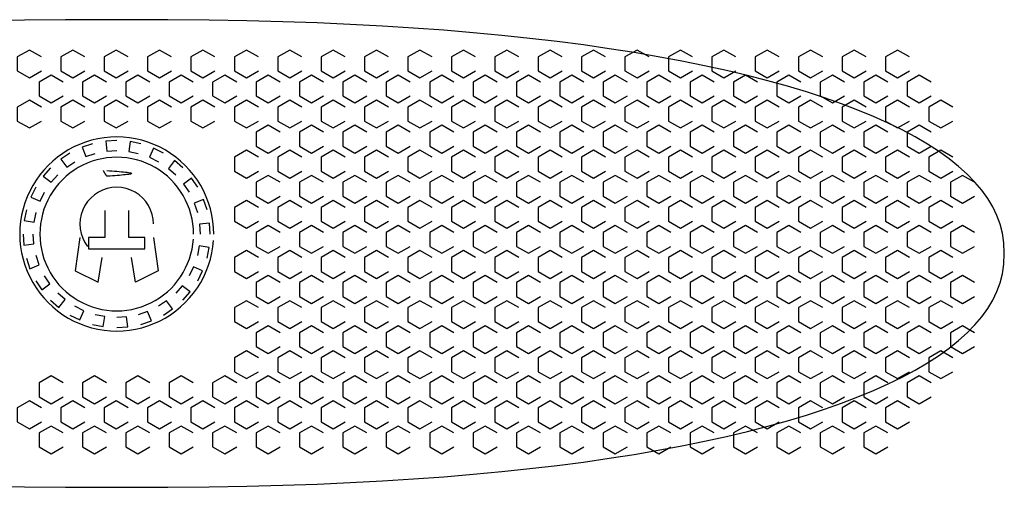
# Model space of a CAD drawing. Extents: x -15.9 to 15.9, y -4.2 to 4.2.
# Tile 2 of 2: x -1.7 to 15.9, y -4.2 to 4.2. Entities that reach past the tile are written whole.
import ezdxf

# ---------------------------------------------------------------- set-up
doc = ezdxf.new("R2010")
doc.units = 0

msp = doc.modelspace()

# ---------------------------------------------------------------- linework, layer by layer
at = {"layer": 'CNC'}
for points in [[(-2.33943, -4.17883), (-1.65885, -4.19059), (-0.92078, -4.19765), (0, -4.2), (0.92078, -4.19765), (1.65885, -4.19059), (2.33943, -4.17883), (2.98389, -4.16238), (3.60147, -4.14126), (4.19718, -4.11549), (4.77402, -4.08508), (5.33394, -4.05008), (5.87822, -4.01051), (6.40774, -3.9664), (6.92309, -3.9178), (7.42467, -3.86475), (7.91273, -3.8073), (8.38742, -3.7455), (8.84882, -3.6794), (9.29692, -3.60908), (9.73169, -3.53458), (10.15305, -3.45597), (10.56091, -3.37333), (10.95514, -3.28672), (11.33561, -3.19622), (11.70217, -3.10191), (12.05465, -3.00385), (12.39291, -2.90215), (12.71676, -2.79686), (13.02606, -2.68809), (13.32063, -2.57591), (13.60031, -2.4604), (13.86494, -2.34165), (14.11438, -2.21974), (14.34846, -2.09474), (14.56706, -1.96673), (14.77003, -1.83577), (14.95725, -1.70192), (15.1286, -1.56523), (15.28397, -1.42572), (15.42326, -1.28339), (15.54638, -1.13823), (15.65325, -0.99014), (15.7438, -0.83897), (15.81796, -0.68442), (15.8757, -0.52595), (15.91697, -0.36253), (15.94174, -0.19171), (15.95, 0), (15.94174, 0.19171), (15.91697, 0.36253), (15.8757, 0.52595), (15.81796, 0.68442), (15.7438, 0.83897), (15.65325, 0.99014), (15.54638, 1.13823), (15.42326, 1.28339), (15.28397, 1.42572), (15.1286, 1.56523), (14.95725, 1.70192), (14.77003, 1.83577), (14.56706, 1.96673), (14.34846, 2.09474), (14.11438, 2.21974), (13.86494, 2.34165), (13.60031, 2.4604), (13.32063, 2.57591), (13.02606, 2.68809), (12.71676, 2.79686), (12.39291, 2.90215), (12.05465, 3.00385), (11.70217, 3.10191), (11.33561, 3.19622), (10.95514, 3.28672), (10.56091, 3.37333), (10.15305, 3.45597), (9.73169, 3.53458), (9.29692, 3.60908), (8.84882, 3.6794), (8.38742, 3.7455), (7.91273, 3.8073), (7.42467, 3.86475), (6.92309, 3.9178), (6.40774, 3.9664), (5.87822, 4.01051), (5.33394, 4.05008), (4.77402, 4.08508), (4.19718, 4.11549), (3.60147, 4.14126), (2.98389, 4.16238), (2.33943, 4.17883), (1.65885, 4.19059), (0.92078, 4.19765), (0, 4.2), (-0.92078, 4.19765), (-1.65885, 4.19059), (-2.33943, 4.17883)], [(-1.35384, 3.53046), (-1.57, 3.65526), (-1.78616, 3.53046), (-1.78616, 3.28086), (-1.57, 3.15606), (-1.35384, 3.28086)], [(-0.57384, 3.53046), (-0.79, 3.65526), (-1.00616, 3.53046), (-1.00616, 3.28086), (-0.79, 3.15606), (-0.57384, 3.28086)], [(0.20616, 3.53046), (-0.01, 3.65526), (-0.22616, 3.53046), (-0.22616, 3.28086), (-0.01, 3.15606), (0.20616, 3.28086)], [(0.98616, 3.53046), (0.77, 3.65526), (0.55384, 3.53046), (0.55384, 3.28086), (0.77, 3.15606), (0.98616, 3.28086)], [(1.76616, 3.53046), (1.55, 3.65526), (1.33384, 3.53046), (1.33384, 3.28086), (1.55, 3.15606), (1.76616, 3.28086)], [(2.54616, 3.53046), (2.33, 3.65526), (2.11384, 3.53046), (2.11384, 3.28086), (2.33, 3.15606), (2.54616, 3.28086)], [(3.32616, 3.53046), (3.11, 3.65526), (2.89384, 3.53046), (2.89384, 3.28086), (3.11, 3.15606), (3.32616, 3.28086)], [(4.10616, 3.53046), (3.89, 3.65526), (3.67384, 3.53046), (3.67384, 3.28086), (3.89, 3.15606), (4.10616, 3.28086)], [(4.88616, 3.53046), (4.67, 3.65526), (4.45384, 3.53046), (4.45384, 3.28086), (4.67, 3.15606), (4.88616, 3.28086)], [(5.66616, 3.53046), (5.45, 3.65526), (5.23384, 3.53046), (5.23384, 3.28086), (5.45, 3.15606), (5.66616, 3.28086)], [(6.44616, 3.53046), (6.23, 3.65526), (6.01384, 3.53046), (6.01384, 3.28086), (6.23, 3.15606), (6.44616, 3.28086)], [(7.22616, 3.53046), (7.01, 3.65526), (6.79384, 3.53046), (6.79384, 3.28086), (7.01, 3.15606), (7.22616, 3.28086)], [(8.00616, 3.53046), (7.79, 3.65526), (7.57384, 3.53046), (7.57384, 3.28086), (7.79, 3.15606), (8.00616, 3.28086)], [(8.78616, 3.53046), (8.57, 3.65526), (8.35384, 3.53046), (8.35384, 3.28086), (8.57, 3.15606), (8.78616, 3.28086)], [(9.56616, 3.53046), (9.35, 3.65526), (9.13384, 3.53046), (9.13384, 3.28086), (9.35, 3.15606), (9.56616, 3.28086)], [(10.34616, 3.53046), (10.13, 3.65526), (9.91384, 3.53046), (9.91384, 3.28086), (10.13, 3.15606), (10.34616, 3.28086)], [(11.12616, 3.53046), (10.91, 3.65526), (10.69384, 3.53046), (10.69384, 3.28086), (10.91, 3.15606), (11.12616, 3.28086)], [(11.90616, 3.53046), (11.69, 3.65526), (11.47384, 3.53046), (11.47384, 3.28086), (11.69, 3.15606), (11.90616, 3.28086)], [(12.68616, 3.53046), (12.47, 3.65526), (12.25384, 3.53046), (12.25384, 3.28086), (12.47, 3.15606), (12.68616, 3.28086)], [(13.46616, 3.53046), (13.25, 3.65526), (13.03384, 3.53046), (13.03384, 3.28086), (13.25, 3.15606), (13.46616, 3.28086)], [(14.24616, 3.53046), (14.03, 3.65526), (13.81384, 3.53046), (13.81384, 3.28086), (14.03, 3.15606), (14.24616, 3.28086)], [(-0.96384, 3.08013), (-1.18, 3.20493), (-1.39616, 3.08013), (-1.39616, 2.83053), (-1.18, 2.70573), (-0.96384, 2.83053)], [(-0.18384, 3.08013), (-0.4, 3.20493), (-0.61616, 3.08013), (-0.61616, 2.83053), (-0.4, 2.70573), (-0.18384, 2.83053)], [(0.59616, 3.08013), (0.38, 3.20493), (0.16384, 3.08013), (0.16384, 2.83053), (0.38, 2.70573), (0.59616, 2.83053)], [(1.37616, 3.08013), (1.16, 3.20493), (0.94384, 3.08013), (0.94384, 2.83053), (1.16, 2.70573), (1.37616, 2.83053)], [(2.15616, 3.08013), (1.94, 3.20493), (1.72384, 3.08013), (1.72384, 2.83053), (1.94, 2.70573), (2.15616, 2.83053)], [(2.93616, 3.08013), (2.72, 3.20493), (2.50384, 3.08013), (2.50384, 2.83053), (2.72, 2.70573), (2.93616, 2.83053)], [(3.71616, 3.08013), (3.5, 3.20493), (3.28384, 3.08013), (3.28384, 2.83053), (3.5, 2.70573), (3.71616, 2.83053)], [(4.49616, 3.08013), (4.28, 3.20493), (4.06384, 3.08013), (4.06384, 2.83053), (4.28, 2.70573), (4.49616, 2.83053)], [(5.27616, 3.08013), (5.06, 3.20493), (4.84384, 3.08013), (4.84384, 2.83053), (5.06, 2.70573), (5.27616, 2.83053)], [(6.05616, 3.08013), (5.84, 3.20493), (5.62384, 3.08013), (5.62384, 2.83053), (5.84, 2.70573), (6.05616, 2.83053)], [(6.83616, 3.08013), (6.62, 3.20493), (6.40384, 3.08013), (6.40384, 2.83053), (6.62, 2.70573), (6.83616, 2.83053)], [(7.61616, 3.08013), (7.4, 3.20493), (7.18384, 3.08013), (7.18384, 2.83053), (7.4, 2.70573), (7.61616, 2.83053)], [(8.39616, 3.08013), (8.18, 3.20493), (7.96384, 3.08013), (7.96384, 2.83053), (8.18, 2.70573), (8.39616, 2.83053)], [(9.17616, 3.08013), (8.96, 3.20493), (8.74384, 3.08013), (8.74384, 2.83053), (8.96, 2.70573), (9.17616, 2.83053)], [(9.95616, 3.08013), (9.74, 3.20493), (9.52384, 3.08013), (9.52384, 2.83053), (9.74, 2.70573), (9.95616, 2.83053)], [(10.73616, 3.08013), (10.52, 3.20493), (10.30384, 3.08013), (10.30384, 2.83053), (10.52, 2.70573), (10.73616, 2.83053)], [(11.51616, 3.08013), (11.3, 3.20493), (11.08384, 3.08013), (11.08384, 2.83053), (11.3, 2.70573), (11.51616, 2.83053)], [(12.29616, 3.08013), (12.08, 3.20493), (11.86384, 3.08013), (11.86384, 2.83053), (12.08, 2.70573), (12.29616, 2.83053)], [(13.07616, 3.08013), (12.86, 3.20493), (12.64384, 3.08013), (12.64384, 2.83053), (12.86, 2.70573), (13.07616, 2.83053)], [(13.85616, 3.08013), (13.64, 3.20493), (13.42384, 3.08013), (13.42384, 2.83053), (13.64, 2.70573), (13.85616, 2.83053)], [(14.63616, 3.08013), (14.42, 3.20493), (14.20384, 3.08013), (14.20384, 2.83053), (14.42, 2.70573), (14.63616, 2.83053)], [(-1.35384, 2.6298), (-1.57, 2.7546), (-1.78616, 2.6298), (-1.78616, 2.3802), (-1.57, 2.2554), (-1.35384, 2.3802)], [(-0.57384, 2.6298), (-0.79, 2.7546), (-1.00616, 2.6298), (-1.00616, 2.3802), (-0.79, 2.2554), (-0.57384, 2.3802)], [(0.20616, 2.6298), (-0.01, 2.7546), (-0.22616, 2.6298), (-0.22616, 2.3802), (-0.01, 2.2554), (0.20616, 2.3802)], [(0.98616, 2.6298), (0.77, 2.7546), (0.55384, 2.6298), (0.55384, 2.3802), (0.77, 2.2554), (0.98616, 2.3802)], [(1.76616, 2.6298), (1.55, 2.7546), (1.33384, 2.6298), (1.33384, 2.3802), (1.55, 2.2554), (1.76616, 2.3802)], [(2.54616, 2.6298), (2.33, 2.7546), (2.11384, 2.6298), (2.11384, 2.3802), (2.33, 2.2554), (2.54616, 2.3802)], [(3.32616, 2.6298), (3.11, 2.7546), (2.89384, 2.6298), (2.89384, 2.3802), (3.11, 2.2554), (3.32616, 2.3802)], [(4.10616, 2.6298), (3.89, 2.7546), (3.67384, 2.6298), (3.67384, 2.3802), (3.89, 2.2554), (4.10616, 2.3802)], [(4.88616, 2.6298), (4.67, 2.7546), (4.45384, 2.6298), (4.45384, 2.3802), (4.67, 2.2554), (4.88616, 2.3802)], [(5.66616, 2.6298), (5.45, 2.7546), (5.23384, 2.6298), (5.23384, 2.3802), (5.45, 2.2554), (5.66616, 2.3802)], [(6.44616, 2.6298), (6.23, 2.7546), (6.01384, 2.6298), (6.01384, 2.3802), (6.23, 2.2554), (6.44616, 2.3802)], [(7.22616, 2.6298), (7.01, 2.7546), (6.79384, 2.6298), (6.79384, 2.3802), (7.01, 2.2554), (7.22616, 2.3802)], [(8.00616, 2.6298), (7.79, 2.7546), (7.57384, 2.6298), (7.57384, 2.3802), (7.79, 2.2554), (8.00616, 2.3802)], [(8.78616, 2.6298), (8.57, 2.7546), (8.35384, 2.6298), (8.35384, 2.3802), (8.57, 2.2554), (8.78616, 2.3802)], [(9.56616, 2.6298), (9.35, 2.7546), (9.13384, 2.6298), (9.13384, 2.3802), (9.35, 2.2554), (9.56616, 2.3802)], [(10.34616, 2.6298), (10.13, 2.7546), (9.91384, 2.6298), (9.91384, 2.3802), (10.13, 2.2554), (10.34616, 2.3802)], [(11.12616, 2.6298), (10.91, 2.7546), (10.69384, 2.6298), (10.69384, 2.3802), (10.91, 2.2554), (11.12616, 2.3802)], [(11.90616, 2.6298), (11.69, 2.7546), (11.47384, 2.6298), (11.47384, 2.3802), (11.69, 2.2554), (11.90616, 2.3802)], [(12.68616, 2.6298), (12.47, 2.7546), (12.25384, 2.6298), (12.25384, 2.3802), (12.47, 2.2554), (12.68616, 2.3802)], [(13.46616, 2.6298), (13.25, 2.7546), (13.03384, 2.6298), (13.03384, 2.3802), (13.25, 2.2554), (13.46616, 2.3802)], [(14.24616, 2.6298), (14.03, 2.7546), (13.81384, 2.6298), (13.81384, 2.3802), (14.03, 2.2554), (14.24616, 2.3802)], [(15.02616, 2.6298), (14.81, 2.7546), (14.59384, 2.6298), (14.59384, 2.3802), (14.81, 2.2554), (15.02616, 2.3802)], [(2.93616, 2.17946), (2.72, 2.30426), (2.50384, 2.17946), (2.50384, 1.92986), (2.72, 1.80506), (2.93616, 1.92986)], [(3.71616, 2.17946), (3.5, 2.30426), (3.28384, 2.17946), (3.28384, 1.92986), (3.5, 1.80506), (3.71616, 1.92986)], [(4.49616, 2.17946), (4.28, 2.30426), (4.06384, 2.17946), (4.06384, 1.92986), (4.28, 1.80506), (4.49616, 1.92986)], [(5.27616, 2.17946), (5.06, 2.30426), (4.84384, 2.17946), (4.84384, 1.92986), (5.06, 1.80506), (5.27616, 1.92986)], [(6.05616, 2.17946), (5.84, 2.30426), (5.62384, 2.17946), (5.62384, 1.92986), (5.84, 1.80506), (6.05616, 1.92986)], [(6.83616, 2.17946), (6.62, 2.30426), (6.40384, 2.17946), (6.40384, 1.92986), (6.62, 1.80506), (6.83616, 1.92986)], [(7.61616, 2.17946), (7.4, 2.30426), (7.18384, 2.17946), (7.18384, 1.92986), (7.4, 1.80506), (7.61616, 1.92986)], [(8.39616, 2.17946), (8.18, 2.30426), (7.96384, 2.17946), (7.96384, 1.92986), (8.18, 1.80506), (8.39616, 1.92986)], [(9.17616, 2.17946), (8.96, 2.30426), (8.74384, 2.17946), (8.74384, 1.92986), (8.96, 1.80506), (9.17616, 1.92986)], [(9.95616, 2.17946), (9.74, 2.30426), (9.52384, 2.17946), (9.52384, 1.92986), (9.74, 1.80506), (9.95616, 1.92986)], [(10.73616, 2.17946), (10.52, 2.30426), (10.30384, 2.17946), (10.30384, 1.92986), (10.52, 1.80506), (10.73616, 1.92986)], [(11.51616, 2.17946), (11.3, 2.30426), (11.08384, 2.17946), (11.08384, 1.92986), (11.3, 1.80506), (11.51616, 1.92986)], [(12.29616, 2.17946), (12.08, 2.30426), (11.86384, 2.17946), (11.86384, 1.92986), (12.08, 1.80506), (12.29616, 1.92986)], [(13.07616, 2.17946), (12.86, 2.30426), (12.64384, 2.17946), (12.64384, 1.92986), (12.86, 1.80506), (13.07616, 1.92986)], [(13.85616, 2.17946), (13.64, 2.30426), (13.42384, 2.17946), (13.42384, 1.92986), (13.64, 1.80506), (13.85616, 1.92986)], [(14.63616, 2.17946), (14.42, 2.30426), (14.20384, 2.17946), (14.20384, 1.92986), (14.42, 1.80506), (14.63616, 1.92986)], [(1.743, 0.35), (1.73927, 0.464), (1.72809, 0.57751), (1.70951, 0.69004), (1.68361, 0.80112), (1.6505, 0.91027), (1.61032, 1.01702), (1.56325, 1.12091), (1.50948, 1.2215), (1.44925, 1.31836), (1.38281, 1.41107), (1.31046, 1.49924), (1.23249, 1.58249), (1.14924, 1.66046), (1.06107, 1.73281), (0.96836, 1.79925), (0.8715, 1.85948), (0.77091, 1.91325), (0.66702, 1.96032), (0.56027, 2.0005), (0.45112, 2.03361), (0.34004, 2.05951), (0.22751, 2.07809), (0.114, 2.08927), (0, 2.093), (-0.114, 2.08927), (-0.22751, 2.07809), (-0.34004, 2.05951), (-0.45112, 2.03361), (-0.56027, 2.0005), (-0.66702, 1.96032), (-0.77091, 1.91325), (-0.8715, 1.85948), (-0.96836, 1.79925), (-1.06107, 1.73281), (-1.14924, 1.66046), (-1.23249, 1.58249), (-1.31046, 1.49924), (-1.38281, 1.41107), (-1.44925, 1.31836), (-1.50948, 1.2215), (-1.56325, 1.12091), (-1.61032, 1.01702), (-1.6505, 0.91027), (-1.68361, 0.80112), (-1.70951, 0.69004), (-1.72809, 0.57751), (-1.73927, 0.464), (-1.743, 0.35), (-1.73927, 0.236), (-1.72809, 0.12249), (-1.70951, 0.00996), (-1.68361, -0.10112), (-1.6505, -0.21027), (-1.61032, -0.31702), (-1.56325, -0.42091), (-1.50948, -0.5215), (-1.44925, -0.61836), (-1.38281, -0.71107), (-1.31046, -0.79924), (-1.23249, -0.88249), (-1.14924, -0.96046), (-1.06107, -1.03281), (-0.96836, -1.09925), (-0.8715, -1.15948), (-0.77091, -1.21325), (-0.66702, -1.26032), (-0.56027, -1.3005), (-0.45112, -1.33361), (-0.34004, -1.35951), (-0.22751, -1.37809), (-0.114, -1.38927), (0, -1.393), (0.114, -1.38927), (0.22751, -1.37809), (0.34004, -1.35951), (0.45112, -1.33361), (0.56027, -1.3005), (0.66702, -1.26032), (0.77091, -1.21325), (0.8715, -1.15948), (0.96836, -1.09925), (1.06107, -1.03281), (1.14924, -0.96046), (1.23249, -0.88249), (1.31046, -0.79924), (1.38281, -0.71107), (1.44925, -0.61836), (1.50948, -0.5215), (1.56325, -0.42091), (1.61032, -0.31702), (1.6505, -0.21027), (1.68361, -0.10112), (1.70951, 0.00996), (1.72809, 0.12249), (1.73927, 0.236)], [(-0.43482, 1.97276), (-0.62254, 1.9104), (-0.55584, 1.74321), (-0.38823, 1.79889)], [(0, 2.03), (-0.19746, 2.01836), (-0.17631, 1.8396), (0, 1.85)], [(0.43482, 1.97276), (0.24107, 2.01261), (0.21524, 1.83448), (0.38823, 1.79889)], [(-0.84, 1.80492), (-1.00519, 1.69611), (-0.89749, 1.55188), (-0.75, 1.64904)], [(0.84, 1.80492), (0.66317, 1.89357), (0.59212, 1.72819), (0.75, 1.64904)], [(2.54616, 1.72913), (2.33, 1.85393), (2.11384, 1.72913), (2.11384, 1.47953), (2.33, 1.35473), (2.54616, 1.47953)], [(3.32616, 1.72913), (3.11, 1.85393), (2.89384, 1.72913), (2.89384, 1.47953), (3.11, 1.35473), (3.32616, 1.47953)], [(4.10616, 1.72913), (3.89, 1.85393), (3.67384, 1.72913), (3.67384, 1.47953), (3.89, 1.35473), (4.10616, 1.47953)], [(4.88616, 1.72913), (4.67, 1.85393), (4.45384, 1.72913), (4.45384, 1.47953), (4.67, 1.35473), (4.88616, 1.47953)], [(5.66616, 1.72913), (5.45, 1.85393), (5.23384, 1.72913), (5.23384, 1.47953), (5.45, 1.35473), (5.66616, 1.47953)], [(6.44616, 1.72913), (6.23, 1.85393), (6.01384, 1.72913), (6.01384, 1.47953), (6.23, 1.35473), (6.44616, 1.47953)], [(7.22616, 1.72913), (7.01, 1.85393), (6.79384, 1.72913), (6.79384, 1.47953), (7.01, 1.35473), (7.22616, 1.47953)], [(8.00616, 1.72913), (7.79, 1.85393), (7.57384, 1.72913), (7.57384, 1.47953), (7.79, 1.35473), (8.00616, 1.47953)], [(8.78616, 1.72913), (8.57, 1.85393), (8.35384, 1.72913), (8.35384, 1.47953), (8.57, 1.35473), (8.78616, 1.47953)], [(9.56616, 1.72913), (9.35, 1.85393), (9.13384, 1.72913), (9.13384, 1.47953), (9.35, 1.35473), (9.56616, 1.47953)], [(10.34616, 1.72913), (10.13, 1.85393), (9.91384, 1.72913), (9.91384, 1.47953), (10.13, 1.35473), (10.34616, 1.47953)], [(11.12616, 1.72913), (10.91, 1.85393), (10.69384, 1.72913), (10.69384, 1.47953), (10.91, 1.35473), (11.12616, 1.47953)], [(11.90616, 1.72913), (11.69, 1.85393), (11.47384, 1.72913), (11.47384, 1.47953), (11.69, 1.35473), (11.90616, 1.47953)], [(12.68616, 1.72913), (12.47, 1.85393), (12.25384, 1.72913), (12.25384, 1.47953), (12.47, 1.35473), (12.68616, 1.47953)], [(13.46616, 1.72913), (13.25, 1.85393), (13.03384, 1.72913), (13.03384, 1.47953), (13.25, 1.35473), (13.46616, 1.47953)], [(14.24616, 1.72913), (14.03, 1.85393), (13.81384, 1.72913), (13.81384, 1.47953), (14.03, 1.35473), (14.24616, 1.47953)], [(15.02616, 1.72913), (14.81, 1.85393), (14.59384, 1.72913), (14.59384, 1.47953), (14.81, 1.35473), (15.02616, 1.47953)], [(1.38, 0.35), (1.37705, 0.44026), (1.36819, 0.53013), (1.35348, 0.61922), (1.33298, 0.70717), (1.30676, 0.79359), (1.27495, 0.8781), (1.23768, 0.96036), (1.19512, 1.04), (1.14743, 1.11669), (1.09483, 1.19009), (1.03754, 1.2599), (0.97581, 1.32581), (0.9099, 1.38754), (0.84009, 1.44483), (0.76669, 1.49743), (0.69, 1.54512), (0.61036, 1.58768), (0.5281, 1.62495), (0.44359, 1.65676), (0.35717, 1.68298), (0.26922, 1.70348), (0.18013, 1.71819), (0.09026, 1.72705), (0, 1.73), (-0.09026, 1.72705), (-0.18013, 1.71819), (-0.26922, 1.70348), (-0.35717, 1.68298), (-0.44359, 1.65676), (-0.5281, 1.62495), (-0.61036, 1.58768), (-0.69, 1.54512), (-0.76669, 1.49743), (-0.84009, 1.44483), (-0.9099, 1.38754), (-0.97581, 1.32581), (-1.03754, 1.2599), (-1.09483, 1.19009), (-1.14743, 1.11669), (-1.19512, 1.04), (-1.23768, 0.96036), (-1.27495, 0.8781), (-1.30676, 0.79359), (-1.33298, 0.70717), (-1.35348, 0.61922), (-1.36819, 0.53013), (-1.37705, 0.44026), (-1.38, 0.35), (-1.37705, 0.25974), (-1.36819, 0.16987), (-1.35348, 0.08078), (-1.33298, -0.00717), (-1.30676, -0.09359), (-1.27495, -0.1781), (-1.23768, -0.26036), (-1.19512, -0.34), (-1.14743, -0.41669), (-1.09483, -0.49009), (-1.03754, -0.5599), (-0.97581, -0.62581), (-0.9099, -0.68754), (-0.84009, -0.74483), (-0.76669, -0.79743), (-0.69, -0.84512), (-0.61036, -0.88768), (-0.5281, -0.92495), (-0.44359, -0.95676), (-0.35717, -0.98298), (-0.26922, -1.00348), (-0.18013, -1.01819), (-0.09026, -1.02705), (0, -1.03), (0.09026, -1.02705), (0.18013, -1.01819), (0.26922, -1.00348), (0.35717, -0.98298), (0.44359, -0.95676), (0.5281, -0.92495), (0.61036, -0.88768), (0.69, -0.84512), (0.76669, -0.79743), (0.84009, -0.74483), (0.9099, -0.68754), (0.97581, -0.62581), (1.03754, -0.5599), (1.09483, -0.49009), (1.14743, -0.41669), (1.19512, -0.34), (1.23768, -0.26036), (1.27495, -0.1781), (1.30676, -0.09359), (1.33298, -0.00717), (1.35348, 0.08078), (1.36819, 0.16987), (1.37705, 0.25974)], [(1.18794, 1.53794), (1.04008, 1.66933), (0.92864, 1.52798), (1.06066, 1.41066)], [(-1.18794, 1.53794), (-1.31933, 1.39008), (-1.17798, 1.27864), (-1.06066, 1.41066)], [(-0.18, 1.49), (-0.13252, 1.48655), (-0.08557, 1.4831), (-0.03969, 1.47966), (0.00463, 1.47621), (0.04688, 1.47276), (0.08659, 1.46931), (0.12332, 1.46586), (0.15666, 1.46241), (0.18625, 1.45897), (0.21176, 1.45552), (0.23293, 1.45207), (0.24952, 1.44862), (0.26136, 1.44517), (0.26835, 1.44172), (0.27042, 1.43828), (0.26757, 1.43483), (0.25986, 1.43138), (0.24741, 1.42793), (0.23039, 1.42448), (0.20901, 1.42103), (0.18356, 1.41759), (0.15435, 1.41414), (0.12176, 1.41069), (0.08619, 1.40724), (0.04808, 1.40379), (0.0079, 1.40034), (-0.03385, 1.3969), (-0.07666, 1.39345), (-0.12, 1.39), (-0.18, 1.39), (-0.18207, 1.39345), (-0.18414, 1.3969), (-0.18621, 1.40034), (-0.18828, 1.40379), (-0.19034, 1.40724), (-0.19241, 1.41069), (-0.19448, 1.41414), (-0.19655, 1.41759), (-0.19862, 1.42103), (-0.20069, 1.42448), (-0.20276, 1.42793), (-0.20483, 1.43138), (-0.2069, 1.43483), (-0.20897, 1.43828), (-0.21103, 1.44172), (-0.2131, 1.44517), (-0.21517, 1.44862), (-0.21724, 1.45207), (-0.21931, 1.45552), (-0.22138, 1.45897), (-0.22345, 1.46241), (-0.22552, 1.46586), (-0.22759, 1.46931), (-0.22966, 1.47276), (-0.23172, 1.47621), (-0.23379, 1.47966), (-0.23586, 1.4831), (-0.23793, 1.48655), (-0.24, 1.49)], [(1.45492, 1.19), (1.34611, 1.35519), (1.20188, 1.24749), (1.29904, 1.1)], [(2.93616, 1.2788), (2.72, 1.4036), (2.50384, 1.2788), (2.50384, 1.0292), (2.72, 0.9044), (2.93616, 1.0292)], [(3.71616, 1.2788), (3.5, 1.4036), (3.28384, 1.2788), (3.28384, 1.0292), (3.5, 0.9044), (3.71616, 1.0292)], [(4.49616, 1.2788), (4.28, 1.4036), (4.06384, 1.2788), (4.06384, 1.0292), (4.28, 0.9044), (4.49616, 1.0292)], [(5.27616, 1.2788), (5.06, 1.4036), (4.84384, 1.2788), (4.84384, 1.0292), (5.06, 0.9044), (5.27616, 1.0292)], [(6.05616, 1.2788), (5.84, 1.4036), (5.62384, 1.2788), (5.62384, 1.0292), (5.84, 0.9044), (6.05616, 1.0292)], [(6.83616, 1.2788), (6.62, 1.4036), (6.40384, 1.2788), (6.40384, 1.0292), (6.62, 0.9044), (6.83616, 1.0292)], [(7.61616, 1.2788), (7.4, 1.4036), (7.18384, 1.2788), (7.18384, 1.0292), (7.4, 0.9044), (7.61616, 1.0292)], [(8.39616, 1.2788), (8.18, 1.4036), (7.96384, 1.2788), (7.96384, 1.0292), (8.18, 0.9044), (8.39616, 1.0292)], [(9.17616, 1.2788), (8.96, 1.4036), (8.74384, 1.2788), (8.74384, 1.0292), (8.96, 0.9044), (9.17616, 1.0292)], [(9.95616, 1.2788), (9.74, 1.4036), (9.52384, 1.2788), (9.52384, 1.0292), (9.74, 0.9044), (9.95616, 1.0292)], [(10.73616, 1.2788), (10.52, 1.4036), (10.30384, 1.2788), (10.30384, 1.0292), (10.52, 0.9044), (10.73616, 1.0292)], [(11.51616, 1.2788), (11.3, 1.4036), (11.08384, 1.2788), (11.08384, 1.0292), (11.3, 0.9044), (11.51616, 1.0292)], [(12.29616, 1.2788), (12.08, 1.4036), (11.86384, 1.2788), (11.86384, 1.0292), (12.08, 0.9044), (12.29616, 1.0292)], [(13.07616, 1.2788), (12.86, 1.4036), (12.64384, 1.2788), (12.64384, 1.0292), (12.86, 0.9044), (13.07616, 1.0292)], [(13.85616, 1.2788), (13.64, 1.4036), (13.42384, 1.2788), (13.42384, 1.0292), (13.64, 0.9044), (13.85616, 1.0292)], [(14.63616, 1.2788), (14.42, 1.4036), (14.20384, 1.2788), (14.20384, 1.0292), (14.42, 0.9044), (14.63616, 1.0292)], [(15.41616, 1.2788), (15.2, 1.4036), (14.98384, 1.2788), (14.98384, 1.0292), (15.2, 0.9044), (15.41616, 1.0292)], [(-1.45492, 1.19), (-1.54357, 1.01317), (-1.37819, 0.94212), (-1.29904, 1.1)], [(0.66, 0.53), (0.65435, 0.61615), (0.63751, 0.70082), (0.60976, 0.78257), (0.57158, 0.86), (0.52361, 0.93178), (0.46669, 0.99669), (0.40178, 1.05361), (0.33, 1.10158), (0.25257, 1.13976), (0.17082, 1.16751), (0.08615, 1.18435), (0, 1.19), (-0.08615, 1.18435), (-0.17082, 1.16751), (-0.25257, 1.13976), (-0.33, 1.10158), (-0.40178, 1.05361), (-0.46669, 0.99669), (-0.52361, 0.93178), (-0.57158, 0.86), (-0.60976, 0.78257), (-0.63751, 0.70082), (-0.65435, 0.61615), (-0.66, 0.53), (-0.65435, 0.44385), (-0.63751, 0.35918), (-0.60976, 0.27743), (-0.57158, 0.2), (-0.52361, 0.12822)], [(1.62276, 0.78482), (1.5604, 0.97254), (1.39321, 0.90584), (1.44889, 0.73823)], [(2.54616, 0.82847), (2.33, 0.95327), (2.11384, 0.82847), (2.11384, 0.57887), (2.33, 0.45407), (2.54616, 0.57887)], [(3.32616, 0.82847), (3.11, 0.95327), (2.89384, 0.82847), (2.89384, 0.57887), (3.11, 0.45407), (3.32616, 0.57887)], [(4.10616, 0.82847), (3.89, 0.95327), (3.67384, 0.82847), (3.67384, 0.57887), (3.89, 0.45407), (4.10616, 0.57887)], [(4.88616, 0.82847), (4.67, 0.95327), (4.45384, 0.82847), (4.45384, 0.57887), (4.67, 0.45407), (4.88616, 0.57887)], [(5.66616, 0.82847), (5.45, 0.95327), (5.23384, 0.82847), (5.23384, 0.57887), (5.45, 0.45407), (5.66616, 0.57887)], [(6.44616, 0.82847), (6.23, 0.95327), (6.01384, 0.82847), (6.01384, 0.57887), (6.23, 0.45407), (6.44616, 0.57887)], [(7.22616, 0.82847), (7.01, 0.95327), (6.79384, 0.82847), (6.79384, 0.57887), (7.01, 0.45407), (7.22616, 0.57887)], [(8.00616, 0.82847), (7.79, 0.95327), (7.57384, 0.82847), (7.57384, 0.57887), (7.79, 0.45407), (8.00616, 0.57887)], [(8.78616, 0.82847), (8.57, 0.95327), (8.35384, 0.82847), (8.35384, 0.57887), (8.57, 0.45407), (8.78616, 0.57887)], [(9.56616, 0.82847), (9.35, 0.95327), (9.13384, 0.82847), (9.13384, 0.57887), (9.35, 0.45407), (9.56616, 0.57887)], [(10.34616, 0.82847), (10.13, 0.95327), (9.91384, 0.82847), (9.91384, 0.57887), (10.13, 0.45407), (10.34616, 0.57887)], [(11.12616, 0.82847), (10.91, 0.95327), (10.69384, 0.82847), (10.69384, 0.57887), (10.91, 0.45407), (11.12616, 0.57887)], [(11.90616, 0.82847), (11.69, 0.95327), (11.47384, 0.82847), (11.47384, 0.57887), (11.69, 0.45407), (11.90616, 0.57887)], [(12.68616, 0.82847), (12.47, 0.95327), (12.25384, 0.82847), (12.25384, 0.57887), (12.47, 0.45407), (12.68616, 0.57887)], [(13.46616, 0.82847), (13.25, 0.95327), (13.03384, 0.82847), (13.03384, 0.57887), (13.25, 0.45407), (13.46616, 0.57887)], [(14.24616, 0.82847), (14.03, 0.95327), (13.81384, 0.82847), (13.81384, 0.57887), (14.03, 0.45407), (14.24616, 0.57887)], [(15.02616, 0.82847), (14.81, 0.95327), (14.59384, 0.82847), (14.59384, 0.57887), (14.81, 0.45407), (15.02616, 0.57887)], [(-1.62276, 0.78482), (-1.66261, 0.59107), (-1.48448, 0.56524), (-1.44889, 0.73823)], [(-0.216, 0.77), (-0.216, 0.29), (-0.504, 0.29), (-0.504, 0.086), (0.504, 0.086), (0.504, 0.29), (0.216, 0.29), (0.216, 0.77)], [(1.68, 0.35), (1.66836, 0.54746), (1.4896, 0.52631), (1.5, 0.35)], [(2.93616, 0.37813), (2.72, 0.50293), (2.50384, 0.37813), (2.50384, 0.12853), (2.72, 0.00373), (2.93616, 0.12853)], [(3.71616, 0.37813), (3.5, 0.50293), (3.28384, 0.37813), (3.28384, 0.12853), (3.5, 0.00373), (3.71616, 0.12853)], [(4.49616, 0.37813), (4.28, 0.50293), (4.06384, 0.37813), (4.06384, 0.12853), (4.28, 0.00373), (4.49616, 0.12853)], [(5.27616, 0.37813), (5.06, 0.50293), (4.84384, 0.37813), (4.84384, 0.12853), (5.06, 0.00373), (5.27616, 0.12853)], [(6.05616, 0.37813), (5.84, 0.50293), (5.62384, 0.37813), (5.62384, 0.12853), (5.84, 0.00373), (6.05616, 0.12853)], [(6.83616, 0.37813), (6.62, 0.50293), (6.40384, 0.37813), (6.40384, 0.12853), (6.62, 0.00373), (6.83616, 0.12853)], [(7.61616, 0.37813), (7.4, 0.50293), (7.18384, 0.37813), (7.18384, 0.12853), (7.4, 0.00373), (7.61616, 0.12853)], [(8.39616, 0.37813), (8.18, 0.50293), (7.96384, 0.37813), (7.96384, 0.12853), (8.18, 0.00373), (8.39616, 0.12853)], [(9.17616, 0.37813), (8.96, 0.50293), (8.74384, 0.37813), (8.74384, 0.12853), (8.96, 0.00373), (9.17616, 0.12853)], [(9.95616, 0.37813), (9.74, 0.50293), (9.52384, 0.37813), (9.52384, 0.12853), (9.74, 0.00373), (9.95616, 0.12853)], [(10.73616, 0.37813), (10.52, 0.50293), (10.30384, 0.37813), (10.30384, 0.12853), (10.52, 0.00373), (10.73616, 0.12853)], [(11.51616, 0.37813), (11.3, 0.50293), (11.08384, 0.37813), (11.08384, 0.12853), (11.3, 0.00373), (11.51616, 0.12853)], [(12.29616, 0.37813), (12.08, 0.50293), (11.86384, 0.37813), (11.86384, 0.12853), (12.08, 0.00373), (12.29616, 0.12853)], [(13.07616, 0.37813), (12.86, 0.50293), (12.64384, 0.37813), (12.64384, 0.12853), (12.86, 0.00373), (13.07616, 0.12853)], [(13.85616, 0.37813), (13.64, 0.50293), (13.42384, 0.37813), (13.42384, 0.12853), (13.64, 0.00373), (13.85616, 0.12853)], [(14.63616, 0.37813), (14.42, 0.50293), (14.20384, 0.37813), (14.20384, 0.12853), (14.42, 0.00373), (14.63616, 0.12853)], [(15.41616, 0.37813), (15.2, 0.50293), (14.98384, 0.37813), (14.98384, 0.12853), (15.2, 0.00373), (15.41616, 0.12853)], [(-1.68, 0.35), (-1.66836, 0.15254), (-1.4896, 0.17369), (-1.5, 0.35)], [(-0.66, 0.29), (-0.744, -0.31), (-0.336, -0.514), (-0.264, -0.07)], [(0.66, 0.29), (0.744, -0.31), (0.336, -0.514), (0.264, -0.07)], [(1.62276, -0.08482), (1.66261, 0.10893), (1.48448, 0.13476), (1.44889, -0.03823)], [(2.54616, -0.0722), (2.33, 0.0526), (2.11384, -0.0722), (2.11384, -0.3218), (2.33, -0.4466), (2.54616, -0.3218)], [(3.32616, -0.0722), (3.11, 0.0526), (2.89384, -0.0722), (2.89384, -0.3218), (3.11, -0.4466), (3.32616, -0.3218)], [(4.10616, -0.0722), (3.89, 0.0526), (3.67384, -0.0722), (3.67384, -0.3218), (3.89, -0.4466), (4.10616, -0.3218)], [(4.88616, -0.0722), (4.67, 0.0526), (4.45384, -0.0722), (4.45384, -0.3218), (4.67, -0.4466), (4.88616, -0.3218)], [(5.66616, -0.0722), (5.45, 0.0526), (5.23384, -0.0722), (5.23384, -0.3218), (5.45, -0.4466), (5.66616, -0.3218)], [(6.44616, -0.0722), (6.23, 0.0526), (6.01384, -0.0722), (6.01384, -0.3218), (6.23, -0.4466), (6.44616, -0.3218)], [(7.22616, -0.0722), (7.01, 0.0526), (6.79384, -0.0722), (6.79384, -0.3218), (7.01, -0.4466), (7.22616, -0.3218)], [(8.00616, -0.0722), (7.79, 0.0526), (7.57384, -0.0722), (7.57384, -0.3218), (7.79, -0.4466), (8.00616, -0.3218)], [(8.78616, -0.0722), (8.57, 0.0526), (8.35384, -0.0722), (8.35384, -0.3218), (8.57, -0.4466), (8.78616, -0.3218)], [(9.56616, -0.0722), (9.35, 0.0526), (9.13384, -0.0722), (9.13384, -0.3218), (9.35, -0.4466), (9.56616, -0.3218)], [(10.34616, -0.0722), (10.13, 0.0526), (9.91384, -0.0722), (9.91384, -0.3218), (10.13, -0.4466), (10.34616, -0.3218)], [(11.12616, -0.0722), (10.91, 0.0526), (10.69384, -0.0722), (10.69384, -0.3218), (10.91, -0.4466), (11.12616, -0.3218)], [(11.90616, -0.0722), (11.69, 0.0526), (11.47384, -0.0722), (11.47384, -0.3218), (11.69, -0.4466), (11.90616, -0.3218)], [(12.68616, -0.0722), (12.47, 0.0526), (12.25384, -0.0722), (12.25384, -0.3218), (12.47, -0.4466), (12.68616, -0.3218)], [(13.46616, -0.0722), (13.25, 0.0526), (13.03384, -0.0722), (13.03384, -0.3218), (13.25, -0.4466), (13.46616, -0.3218)], [(14.24616, -0.0722), (14.03, 0.0526), (13.81384, -0.0722), (13.81384, -0.3218), (14.03, -0.4466), (14.24616, -0.3218)], [(15.02616, -0.0722), (14.81, 0.0526), (14.59384, -0.0722), (14.59384, -0.3218), (14.81, -0.4466), (15.02616, -0.3218)], [(-1.62276, -0.08482), (-1.5604, -0.27254), (-1.39321, -0.20584), (-1.44889, -0.03823)], [(1.45492, -0.49), (1.54357, -0.31317), (1.37819, -0.24212), (1.29904, -0.4)], [(-1.45492, -0.49), (-1.34611, -0.65519), (-1.20188, -0.54749), (-1.29904, -0.4)], [(2.93616, -0.52253), (2.72, -0.39773), (2.50384, -0.52253), (2.50384, -0.77213), (2.72, -0.89693), (2.93616, -0.77213)], [(3.71616, -0.52253), (3.5, -0.39773), (3.28384, -0.52253), (3.28384, -0.77213), (3.5, -0.89693), (3.71616, -0.77213)], [(4.49616, -0.52253), (4.28, -0.39773), (4.06384, -0.52253), (4.06384, -0.77213), (4.28, -0.89693), (4.49616, -0.77213)], [(5.27616, -0.52253), (5.06, -0.39773), (4.84384, -0.52253), (4.84384, -0.77213), (5.06, -0.89693), (5.27616, -0.77213)], [(6.05616, -0.52253), (5.84, -0.39773), (5.62384, -0.52253), (5.62384, -0.77213), (5.84, -0.89693), (6.05616, -0.77213)], [(6.83616, -0.52253), (6.62, -0.39773), (6.40384, -0.52253), (6.40384, -0.77213), (6.62, -0.89693), (6.83616, -0.77213)], [(7.61616, -0.52253), (7.4, -0.39773), (7.18384, -0.52253), (7.18384, -0.77213), (7.4, -0.89693), (7.61616, -0.77213)], [(8.39616, -0.52253), (8.18, -0.39773), (7.96384, -0.52253), (7.96384, -0.77213), (8.18, -0.89693), (8.39616, -0.77213)], [(9.17616, -0.52253), (8.96, -0.39773), (8.74384, -0.52253), (8.74384, -0.77213), (8.96, -0.89693), (9.17616, -0.77213)], [(9.95616, -0.52253), (9.74, -0.39773), (9.52384, -0.52253), (9.52384, -0.77213), (9.74, -0.89693), (9.95616, -0.77213)], [(10.73616, -0.52253), (10.52, -0.39773), (10.30384, -0.52253), (10.30384, -0.77213), (10.52, -0.89693), (10.73616, -0.77213)], [(11.51616, -0.52253), (11.3, -0.39773), (11.08384, -0.52253), (11.08384, -0.77213), (11.3, -0.89693), (11.51616, -0.77213)], [(12.29616, -0.52253), (12.08, -0.39773), (11.86384, -0.52253), (11.86384, -0.77213), (12.08, -0.89693), (12.29616, -0.77213)], [(13.07616, -0.52253), (12.86, -0.39773), (12.64384, -0.52253), (12.64384, -0.77213), (12.86, -0.89693), (13.07616, -0.77213)], [(13.85616, -0.52253), (13.64, -0.39773), (13.42384, -0.52253), (13.42384, -0.77213), (13.64, -0.89693), (13.85616, -0.77213)], [(14.63616, -0.52253), (14.42, -0.39773), (14.20384, -0.52253), (14.20384, -0.77213), (14.42, -0.89693), (14.63616, -0.77213)], [(15.41616, -0.52253), (15.2, -0.39773), (14.98384, -0.52253), (14.98384, -0.77213), (15.2, -0.89693), (15.41616, -0.77213)], [(1.18794, -0.83794), (1.31933, -0.69008), (1.17798, -0.57864), (1.06066, -0.71066)], [(-1.18794, -0.83794), (-1.04008, -0.96933), (-0.92864, -0.82798), (-1.06066, -0.71066)], [(0.84, -1.10492), (1.00519, -0.99611), (0.89749, -0.85188), (0.75, -0.94904)], [(2.54616, -0.97287), (2.33, -0.84807), (2.11384, -0.97287), (2.11384, -1.22247), (2.33, -1.34727), (2.54616, -1.22247)], [(3.32616, -0.97287), (3.11, -0.84807), (2.89384, -0.97287), (2.89384, -1.22247), (3.11, -1.34727), (3.32616, -1.22247)], [(4.10616, -0.97287), (3.89, -0.84807), (3.67384, -0.97287), (3.67384, -1.22247), (3.89, -1.34727), (4.10616, -1.22247)], [(4.88616, -0.97287), (4.67, -0.84807), (4.45384, -0.97287), (4.45384, -1.22247), (4.67, -1.34727), (4.88616, -1.22247)], [(5.66616, -0.97287), (5.45, -0.84807), (5.23384, -0.97287), (5.23384, -1.22247), (5.45, -1.34727), (5.66616, -1.22247)], [(6.44616, -0.97287), (6.23, -0.84807), (6.01384, -0.97287), (6.01384, -1.22247), (6.23, -1.34727), (6.44616, -1.22247)], [(7.22616, -0.97287), (7.01, -0.84807), (6.79384, -0.97287), (6.79384, -1.22247), (7.01, -1.34727), (7.22616, -1.22247)], [(8.00616, -0.97287), (7.79, -0.84807), (7.57384, -0.97287), (7.57384, -1.22247), (7.79, -1.34727), (8.00616, -1.22247)], [(8.78616, -0.97287), (8.57, -0.84807), (8.35384, -0.97287), (8.35384, -1.22247), (8.57, -1.34727), (8.78616, -1.22247)], [(9.56616, -0.97287), (9.35, -0.84807), (9.13384, -0.97287), (9.13384, -1.22247), (9.35, -1.34727), (9.56616, -1.22247)], [(10.34616, -0.97287), (10.13, -0.84807), (9.91384, -0.97287), (9.91384, -1.22247), (10.13, -1.34727), (10.34616, -1.22247)], [(11.12616, -0.97287), (10.91, -0.84807), (10.69384, -0.97287), (10.69384, -1.22247), (10.91, -1.34727), (11.12616, -1.22247)], [(11.90616, -0.97287), (11.69, -0.84807), (11.47384, -0.97287), (11.47384, -1.22247), (11.69, -1.34727), (11.90616, -1.22247)], [(12.68616, -0.97287), (12.47, -0.84807), (12.25384, -0.97287), (12.25384, -1.22247), (12.47, -1.34727), (12.68616, -1.22247)], [(13.46616, -0.97287), (13.25, -0.84807), (13.03384, -0.97287), (13.03384, -1.22247), (13.25, -1.34727), (13.46616, -1.22247)], [(14.24616, -0.97287), (14.03, -0.84807), (13.81384, -0.97287), (13.81384, -1.22247), (14.03, -1.34727), (14.24616, -1.22247)], [(15.02616, -0.97287), (14.81, -0.84807), (14.59384, -0.97287), (14.59384, -1.22247), (14.81, -1.34727), (15.02616, -1.22247)], [(-0.84, -1.10492), (-0.66317, -1.19357), (-0.59212, -1.02819), (-0.75, -0.94904)], [(0.43482, -1.27276), (0.62254, -1.2104), (0.55584, -1.04321), (0.38823, -1.09889)], [(-0.43482, -1.27276), (-0.24107, -1.31261), (-0.21524, -1.13448), (-0.38823, -1.09889)], [(0, -1.33), (0.19746, -1.31836), (0.17631, -1.1396), (0, -1.15)], [(2.93616, -1.4232), (2.72, -1.2984), (2.50384, -1.4232), (2.50384, -1.6728), (2.72, -1.7976), (2.93616, -1.6728)], [(3.71616, -1.4232), (3.5, -1.2984), (3.28384, -1.4232), (3.28384, -1.6728), (3.5, -1.7976), (3.71616, -1.6728)], [(4.49616, -1.4232), (4.28, -1.2984), (4.06384, -1.4232), (4.06384, -1.6728), (4.28, -1.7976), (4.49616, -1.6728)], [(5.27616, -1.4232), (5.06, -1.2984), (4.84384, -1.4232), (4.84384, -1.6728), (5.06, -1.7976), (5.27616, -1.6728)], [(6.05616, -1.4232), (5.84, -1.2984), (5.62384, -1.4232), (5.62384, -1.6728), (5.84, -1.7976), (6.05616, -1.6728)], [(6.83616, -1.4232), (6.62, -1.2984), (6.40384, -1.4232), (6.40384, -1.6728), (6.62, -1.7976), (6.83616, -1.6728)], [(7.61616, -1.4232), (7.4, -1.2984), (7.18384, -1.4232), (7.18384, -1.6728), (7.4, -1.7976), (7.61616, -1.6728)], [(8.39616, -1.4232), (8.18, -1.2984), (7.96384, -1.4232), (7.96384, -1.6728), (8.18, -1.7976), (8.39616, -1.6728)], [(9.17616, -1.4232), (8.96, -1.2984), (8.74384, -1.4232), (8.74384, -1.6728), (8.96, -1.7976), (9.17616, -1.6728)], [(9.95616, -1.4232), (9.74, -1.2984), (9.52384, -1.4232), (9.52384, -1.6728), (9.74, -1.7976), (9.95616, -1.6728)], [(10.73616, -1.4232), (10.52, -1.2984), (10.30384, -1.4232), (10.30384, -1.6728), (10.52, -1.7976), (10.73616, -1.6728)], [(11.51616, -1.4232), (11.3, -1.2984), (11.08384, -1.4232), (11.08384, -1.6728), (11.3, -1.7976), (11.51616, -1.6728)], [(12.29616, -1.4232), (12.08, -1.2984), (11.86384, -1.4232), (11.86384, -1.6728), (12.08, -1.7976), (12.29616, -1.6728)], [(13.07616, -1.4232), (12.86, -1.2984), (12.64384, -1.4232), (12.64384, -1.6728), (12.86, -1.7976), (13.07616, -1.6728)], [(13.85616, -1.4232), (13.64, -1.2984), (13.42384, -1.4232), (13.42384, -1.6728), (13.64, -1.7976), (13.85616, -1.6728)], [(14.63616, -1.4232), (14.42, -1.2984), (14.20384, -1.4232), (14.20384, -1.6728), (14.42, -1.7976), (14.63616, -1.6728)], [(15.41616, -1.4232), (15.2, -1.2984), (14.98384, -1.4232), (14.98384, -1.6728), (15.2, -1.7976), (15.41616, -1.6728)], [(2.54616, -1.87353), (2.33, -1.74873), (2.11384, -1.87353), (2.11384, -2.12313), (2.33, -2.24793), (2.54616, -2.12313)], [(3.32616, -1.87353), (3.11, -1.74873), (2.89384, -1.87353), (2.89384, -2.12313), (3.11, -2.24793), (3.32616, -2.12313)], [(4.10616, -1.87353), (3.89, -1.74873), (3.67384, -1.87353), (3.67384, -2.12313), (3.89, -2.24793), (4.10616, -2.12313)], [(4.88616, -1.87353), (4.67, -1.74873), (4.45384, -1.87353), (4.45384, -2.12313), (4.67, -2.24793), (4.88616, -2.12313)], [(5.66616, -1.87353), (5.45, -1.74873), (5.23384, -1.87353), (5.23384, -2.12313), (5.45, -2.24793), (5.66616, -2.12313)], [(6.44616, -1.87353), (6.23, -1.74873), (6.01384, -1.87353), (6.01384, -2.12313), (6.23, -2.24793), (6.44616, -2.12313)], [(7.22616, -1.87353), (7.01, -1.74873), (6.79384, -1.87353), (6.79384, -2.12313), (7.01, -2.24793), (7.22616, -2.12313)], [(8.00616, -1.87353), (7.79, -1.74873), (7.57384, -1.87353), (7.57384, -2.12313), (7.79, -2.24793), (8.00616, -2.12313)], [(8.78616, -1.87353), (8.57, -1.74873), (8.35384, -1.87353), (8.35384, -2.12313), (8.57, -2.24793), (8.78616, -2.12313)], [(9.56616, -1.87353), (9.35, -1.74873), (9.13384, -1.87353), (9.13384, -2.12313), (9.35, -2.24793), (9.56616, -2.12313)], [(10.34616, -1.87353), (10.13, -1.74873), (9.91384, -1.87353), (9.91384, -2.12313), (10.13, -2.24793), (10.34616, -2.12313)], [(11.12616, -1.87353), (10.91, -1.74873), (10.69384, -1.87353), (10.69384, -2.12313), (10.91, -2.24793), (11.12616, -2.12313)], [(11.90616, -1.87353), (11.69, -1.74873), (11.47384, -1.87353), (11.47384, -2.12313), (11.69, -2.24793), (11.90616, -2.12313)], [(12.68616, -1.87353), (12.47, -1.74873), (12.25384, -1.87353), (12.25384, -2.12313), (12.47, -2.24793), (12.68616, -2.12313)], [(13.46616, -1.87353), (13.25, -1.74873), (13.03384, -1.87353), (13.03384, -2.12313), (13.25, -2.24793), (13.46616, -2.12313)], [(14.24616, -1.87353), (14.03, -1.74873), (13.81384, -1.87353), (13.81384, -2.12313), (14.03, -2.24793), (14.24616, -2.12313)], [(15.02616, -1.87353), (14.81, -1.74873), (14.59384, -1.87353), (14.59384, -2.12313), (14.81, -2.24793), (15.02616, -2.12313)], [(-0.96384, -2.32387), (-1.18, -2.19907), (-1.39616, -2.32387), (-1.39616, -2.57347), (-1.18, -2.69827), (-0.96384, -2.57347)], [(-0.18384, -2.32387), (-0.4, -2.19907), (-0.61616, -2.32387), (-0.61616, -2.57347), (-0.4, -2.69827), (-0.18384, -2.57347)], [(0.59616, -2.32387), (0.38, -2.19907), (0.16384, -2.32387), (0.16384, -2.57347), (0.38, -2.69827), (0.59616, -2.57347)], [(1.37616, -2.32387), (1.16, -2.19907), (0.94384, -2.32387), (0.94384, -2.57347), (1.16, -2.69827), (1.37616, -2.57347)], [(2.15616, -2.32387), (1.94, -2.19907), (1.72384, -2.32387), (1.72384, -2.57347), (1.94, -2.69827), (2.15616, -2.57347)], [(2.93616, -2.32387), (2.72, -2.19907), (2.50384, -2.32387), (2.50384, -2.57347), (2.72, -2.69827), (2.93616, -2.57347)], [(3.71616, -2.32387), (3.5, -2.19907), (3.28384, -2.32387), (3.28384, -2.57347), (3.5, -2.69827), (3.71616, -2.57347)], [(4.49616, -2.32387), (4.28, -2.19907), (4.06384, -2.32387), (4.06384, -2.57347), (4.28, -2.69827), (4.49616, -2.57347)], [(5.27616, -2.32387), (5.06, -2.19907), (4.84384, -2.32387), (4.84384, -2.57347), (5.06, -2.69827), (5.27616, -2.57347)], [(6.05616, -2.32387), (5.84, -2.19907), (5.62384, -2.32387), (5.62384, -2.57347), (5.84, -2.69827), (6.05616, -2.57347)], [(6.83616, -2.32387), (6.62, -2.19907), (6.40384, -2.32387), (6.40384, -2.57347), (6.62, -2.69827), (6.83616, -2.57347)], [(7.61616, -2.32387), (7.4, -2.19907), (7.18384, -2.32387), (7.18384, -2.57347), (7.4, -2.69827), (7.61616, -2.57347)], [(8.39616, -2.32387), (8.18, -2.19907), (7.96384, -2.32387), (7.96384, -2.57347), (8.18, -2.69827), (8.39616, -2.57347)], [(9.17616, -2.32387), (8.96, -2.19907), (8.74384, -2.32387), (8.74384, -2.57347), (8.96, -2.69827), (9.17616, -2.57347)], [(9.95616, -2.32387), (9.74, -2.19907), (9.52384, -2.32387), (9.52384, -2.57347), (9.74, -2.69827), (9.95616, -2.57347)], [(10.73616, -2.32387), (10.52, -2.19907), (10.30384, -2.32387), (10.30384, -2.57347), (10.52, -2.69827), (10.73616, -2.57347)], [(11.51616, -2.32387), (11.3, -2.19907), (11.08384, -2.32387), (11.08384, -2.57347), (11.3, -2.69827), (11.51616, -2.57347)], [(12.29616, -2.32387), (12.08, -2.19907), (11.86384, -2.32387), (11.86384, -2.57347), (12.08, -2.69827), (12.29616, -2.57347)], [(13.07616, -2.32387), (12.86, -2.19907), (12.64384, -2.32387), (12.64384, -2.57347), (12.86, -2.69827), (13.07616, -2.57347)], [(13.85616, -2.32387), (13.64, -2.19907), (13.42384, -2.32387), (13.42384, -2.57347), (13.64, -2.69827), (13.85616, -2.57347)], [(14.63616, -2.32387), (14.42, -2.19907), (14.20384, -2.32387), (14.20384, -2.57347), (14.42, -2.69827), (14.63616, -2.57347)], [(-1.35384, -2.7742), (-1.57, -2.6494), (-1.78616, -2.7742), (-1.78616, -3.0238), (-1.57, -3.1486), (-1.35384, -3.0238)], [(-0.57384, -2.7742), (-0.79, -2.6494), (-1.00616, -2.7742), (-1.00616, -3.0238), (-0.79, -3.1486), (-0.57384, -3.0238)], [(0.20616, -2.7742), (-0.01, -2.6494), (-0.22616, -2.7742), (-0.22616, -3.0238), (-0.01, -3.1486), (0.20616, -3.0238)], [(0.98616, -2.7742), (0.77, -2.6494), (0.55384, -2.7742), (0.55384, -3.0238), (0.77, -3.1486), (0.98616, -3.0238)], [(1.76616, -2.7742), (1.55, -2.6494), (1.33384, -2.7742), (1.33384, -3.0238), (1.55, -3.1486), (1.76616, -3.0238)], [(2.54616, -2.7742), (2.33, -2.6494), (2.11384, -2.7742), (2.11384, -3.0238), (2.33, -3.1486), (2.54616, -3.0238)], [(3.32616, -2.7742), (3.11, -2.6494), (2.89384, -2.7742), (2.89384, -3.0238), (3.11, -3.1486), (3.32616, -3.0238)], [(4.10616, -2.7742), (3.89, -2.6494), (3.67384, -2.7742), (3.67384, -3.0238), (3.89, -3.1486), (4.10616, -3.0238)], [(4.88616, -2.7742), (4.67, -2.6494), (4.45384, -2.7742), (4.45384, -3.0238), (4.67, -3.1486), (4.88616, -3.0238)], [(5.66616, -2.7742), (5.45, -2.6494), (5.23384, -2.7742), (5.23384, -3.0238), (5.45, -3.1486), (5.66616, -3.0238)], [(6.44616, -2.7742), (6.23, -2.6494), (6.01384, -2.7742), (6.01384, -3.0238), (6.23, -3.1486), (6.44616, -3.0238)], [(7.22616, -2.7742), (7.01, -2.6494), (6.79384, -2.7742), (6.79384, -3.0238), (7.01, -3.1486), (7.22616, -3.0238)], [(8.00616, -2.7742), (7.79, -2.6494), (7.57384, -2.7742), (7.57384, -3.0238), (7.79, -3.1486), (8.00616, -3.0238)], [(8.78616, -2.7742), (8.57, -2.6494), (8.35384, -2.7742), (8.35384, -3.0238), (8.57, -3.1486), (8.78616, -3.0238)], [(9.56616, -2.7742), (9.35, -2.6494), (9.13384, -2.7742), (9.13384, -3.0238), (9.35, -3.1486), (9.56616, -3.0238)], [(10.34616, -2.7742), (10.13, -2.6494), (9.91384, -2.7742), (9.91384, -3.0238), (10.13, -3.1486), (10.34616, -3.0238)], [(11.12616, -2.7742), (10.91, -2.6494), (10.69384, -2.7742), (10.69384, -3.0238), (10.91, -3.1486), (11.12616, -3.0238)], [(11.90616, -2.7742), (11.69, -2.6494), (11.47384, -2.7742), (11.47384, -3.0238), (11.69, -3.1486), (11.90616, -3.0238)], [(12.68616, -2.7742), (12.47, -2.6494), (12.25384, -2.7742), (12.25384, -3.0238), (12.47, -3.1486), (12.68616, -3.0238)], [(13.46616, -2.7742), (13.25, -2.6494), (13.03384, -2.7742), (13.03384, -3.0238), (13.25, -3.1486), (13.46616, -3.0238)], [(14.24616, -2.7742), (14.03, -2.6494), (13.81384, -2.7742), (13.81384, -3.0238), (14.03, -3.1486), (14.24616, -3.0238)], [(-0.96384, -3.22453), (-1.18, -3.09973), (-1.39616, -3.22453), (-1.39616, -3.47413), (-1.18, -3.59893), (-0.96384, -3.47413)], [(-0.18384, -3.22453), (-0.4, -3.09973), (-0.61616, -3.22453), (-0.61616, -3.47413), (-0.4, -3.59893), (-0.18384, -3.47413)], [(0.59616, -3.22453), (0.38, -3.09973), (0.16384, -3.22453), (0.16384, -3.47413), (0.38, -3.59893), (0.59616, -3.47413)], [(1.37616, -3.22453), (1.16, -3.09973), (0.94384, -3.22453), (0.94384, -3.47413), (1.16, -3.59893), (1.37616, -3.47413)], [(2.15616, -3.22453), (1.94, -3.09973), (1.72384, -3.22453), (1.72384, -3.47413), (1.94, -3.59893), (2.15616, -3.47413)], [(2.93616, -3.22453), (2.72, -3.09973), (2.50384, -3.22453), (2.50384, -3.47413), (2.72, -3.59893), (2.93616, -3.47413)], [(3.71616, -3.22453), (3.5, -3.09973), (3.28384, -3.22453), (3.28384, -3.47413), (3.5, -3.59893), (3.71616, -3.47413)], [(4.49616, -3.22453), (4.28, -3.09973), (4.06384, -3.22453), (4.06384, -3.47413), (4.28, -3.59893), (4.49616, -3.47413)], [(5.27616, -3.22453), (5.06, -3.09973), (4.84384, -3.22453), (4.84384, -3.47413), (5.06, -3.59893), (5.27616, -3.47413)], [(6.05616, -3.22453), (5.84, -3.09973), (5.62384, -3.22453), (5.62384, -3.47413), (5.84, -3.59893), (6.05616, -3.47413)], [(6.83616, -3.22453), (6.62, -3.09973), (6.40384, -3.22453), (6.40384, -3.47413), (6.62, -3.59893), (6.83616, -3.47413)], [(7.61616, -3.22453), (7.4, -3.09973), (7.18384, -3.22453), (7.18384, -3.47413), (7.4, -3.59893), (7.61616, -3.47413)], [(8.39616, -3.22453), (8.18, -3.09973), (7.96384, -3.22453), (7.96384, -3.47413), (8.18, -3.59893), (8.39616, -3.47413)], [(9.17616, -3.22453), (8.96, -3.09973), (8.74384, -3.22453), (8.74384, -3.47413), (8.96, -3.59893), (9.17616, -3.47413)], [(9.95616, -3.22453), (9.74, -3.09973), (9.52384, -3.22453), (9.52384, -3.47413), (9.74, -3.59893), (9.95616, -3.47413)], [(10.73616, -3.22453), (10.52, -3.09973), (10.30384, -3.22453), (10.30384, -3.47413), (10.52, -3.59893), (10.73616, -3.47413)], [(11.51616, -3.22453), (11.3, -3.09973), (11.08384, -3.22453), (11.08384, -3.47413), (11.3, -3.59893), (11.51616, -3.47413)], [(12.29616, -3.22453), (12.08, -3.09973), (11.86384, -3.22453), (11.86384, -3.47413), (12.08, -3.59893), (12.29616, -3.47413)], [(13.07616, -3.22453), (12.86, -3.09973), (12.64384, -3.22453), (12.64384, -3.47413), (12.86, -3.59893), (13.07616, -3.47413)], [(13.85616, -3.22453), (13.64, -3.09973), (13.42384, -3.22453), (13.42384, -3.47413), (13.64, -3.59893), (13.85616, -3.47413)]]:
    msp.add_lwpolyline(points, dxfattribs=at)

doc.saveas('drawing.dxf')
